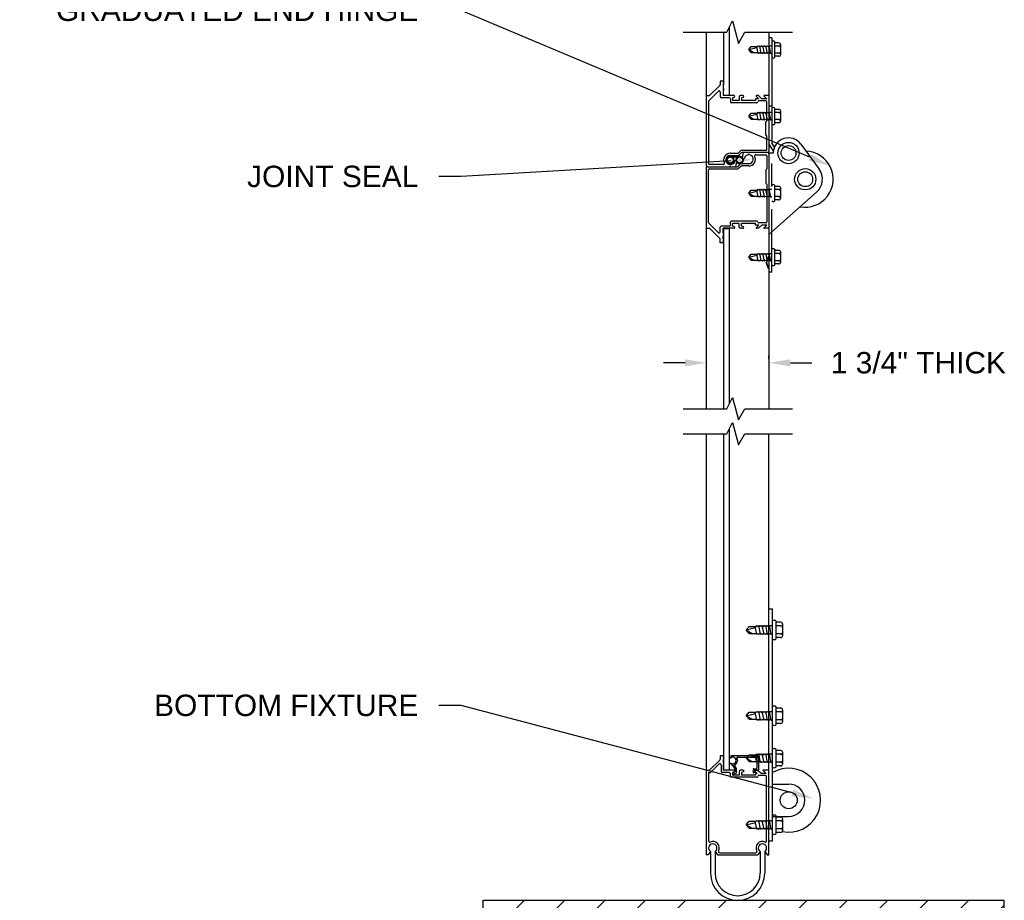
# Model space of a CAD drawing. Header units: inches. Extents: x 168.8 to 189.1, y 234.4 to 247.7.
# Tile 2 of 8: x 171.8 to 176.1, y 240.1 to 244. Entities that reach past the tile are written whole.
import ezdxf
from ezdxf import colors
from ezdxf.entities.mleader import LeaderData, LeaderLine
from ezdxf.math import Vec2, Vec3

# ---------------------------------------------------------------- set-up
doc = ezdxf.new("R2010")
doc.units = ezdxf.units.IN
doc.header["$LTSCALE"] = 0.25
doc.header["$MEASUREMENT"] = 0
doc.linetypes.add('HIDDEN3', pattern=[0.09375, 0.0625, -0.03125])
doc.layers.add('521s', color=7, linetype='Continuous')
doc.layers.add('ANNOTATIONS', color=1, linetype='Continuous')
doc.styles.add('ARIAL', font='arial.ttf', dxfattribs={"height": 0.09375})
doc.dimstyles.new('STANDARD$0', dxfattribs={"dimtxt": 0.09375, "dimasz": 0.09375, "dimexe": 0.03125, "dimexo": 0.046875, "dimgap": 0.09, "dimtad": 0, "dimtih": 1, "dimtoh": 1, "dimdec": 4, "dimzin": 0, "dimdsep": 46, "dimtxsty": 'ARIAL', "dimcen": 0.09, "dimadec": 0, "dimazin": 0, "dimtfac": 1, "dimtdec": 4, "dimtofl": 0, "dimtmove": 0, "dimatfit": 1, "dimfxl": 1, "dimtolj": 1, "dimtzin": 0, "dimarcsym": 0})

# ---------------------------------------------------------------- blocks, each defined once
blk = doc.blocks.new('*D3')
at = {"layer": 'ANNOTATIONS', "color": 0, "lineweight": -2, "transparency": 16777216}
for p, q in [((174.7898, 242.4276), (174.7898, 242.4902)), ((175.0634, 242.4761), (175.0634, 242.4902)), ((174.6961, 242.459), (174.6023, 242.459)), ((175.1571, 242.459), (175.2509, 242.459))]:
    blk.add_line(p, q, dxfattribs=at)
at = {"layer": 'ANNOTATIONS', "color": 0, "transparency": 16777216}
for points in [[(174.6961, 242.4746), (174.6961, 242.4433), (174.7898, 242.459)], [(175.1571, 242.4746), (175.1571, 242.4433), (175.0634, 242.459)]]:
    blk.add_solid(points, dxfattribs=at)
at = {"layer": 'defpoints', "color": 0, "transparency": 16777216}
for p in [(175.0634, 242.459), (175.0634, 242.4292), (174.7898, 242.3808)]:
    blk.add_point(p, dxfattribs=at)
at = {"layer": 'ANNOTATIONS', "color": 0, "transparency": 16777216, "insert": (175.7172, 242.459), "char_height": 0.09375, "attachment_point": 5, "style": 'ARIAL'}
blk.add_mtext('\\A1;1 3/4" THICK', dxfattribs=at)

msp = doc.modelspace()

# ---------------------------------------------------------------- hatches: boundary and pattern name
at = {"layer": '521s'}
h = msp.add_hatch(dxfattribs=at)
h.set_pattern_fill('ANSI31', color=256, style=0)
h.set_pattern_definition([(45, (-0.78898, 2.92187), (-0.08838835, 0.08838835), [])])
h.paths.add_polyline_path([(176.09328, 240.10592), (173.81131, 240.10592), (173.81131, 239.44104), (176.09328, 239.44104)])

# ---------------------------------------------------------------- linework, layer by layer
at = {"layer": '521s', "color": 7}
for p, q in [((174.87924, 243.9062), (174.90302, 243.95557)), ((174.90302, 243.95557), (174.92977, 243.85749)), ((174.68715, 243.9062), (174.87924, 243.9062)), ((174.78906, 243.9062), (174.78906, 243.32243)), ((174.8661, 243.68421), (174.8661, 243.9062)), ((174.88986, 243.62881), (174.88986, 243.92825)), ((174.92977, 243.85749), (174.9576, 243.9062)), ((174.9576, 243.9062), (175.16609, 243.9062)), ((175.0634, 243.9062), (175.0634, 243.38402)), ((175.07584, 243.88166), (175.0634, 243.88166)), ((175.07584, 243.88166), (175.07584, 243.42281)), ((175.08945, 243.79655), (175.08945, 243.86418)), ((175.10689, 243.85977), (175.08945, 243.85977)), ((174.9749, 243.83037), (174.98585, 243.8437)), ((174.9749, 243.83037), (175.01084, 243.83921)), ((174.98585, 243.81703), (174.9749, 243.83037)), ((174.9749, 243.83037), (174.99761, 243.81703)), ((174.98585, 243.8437), (175.01333, 243.8437)), ((174.98585, 243.81703), (175.01198, 243.81703)), ((175.01608, 243.81375), (175.00991, 243.8437)), ((175.01198, 243.81703), (175.01608, 243.81375)), ((175.01333, 243.8437), (175.01608, 243.84698)), ((175.01608, 243.84698), (175.02017, 243.8437)), ((175.01608, 243.81375), (175.01882, 243.81703)), ((175.01882, 243.81703), (175.02292, 243.81375)), ((175.02017, 243.8437), (175.02292, 243.84698)), ((175.02292, 243.84698), (175.02701, 243.8437)), ((175.02976, 243.81375), (175.02292, 243.84698)), ((175.02292, 243.81375), (175.02566, 243.81703)), ((175.02566, 243.81703), (175.02976, 243.81375)), ((175.02701, 243.8437), (175.02976, 243.84698)), ((175.02976, 243.84698), (175.03385, 243.8437)), ((175.02976, 243.81375), (175.0325, 243.81703)), ((175.0325, 243.81703), (175.03659, 243.81375)), ((175.03385, 243.8437), (175.03659, 243.84698)), ((175.04343, 243.81375), (175.03659, 243.84698)), ((175.03659, 243.84698), (175.04069, 243.8437)), ((175.03659, 243.81375), (175.03934, 243.81703)), ((175.03934, 243.81703), (175.04343, 243.81375)), ((175.04069, 243.8437), (175.04343, 243.84698)), ((175.04343, 243.84698), (175.04753, 243.8437)), ((175.04343, 243.81375), (175.04618, 243.81703)), ((175.04618, 243.81703), (175.05027, 243.81375)), ((175.04753, 243.8437), (175.05027, 243.84698)), ((175.05711, 243.81375), (175.05027, 243.84698)), ((175.05027, 243.84698), (175.05437, 243.8437)), ((175.05027, 243.81375), (175.05302, 243.81703)), ((175.05302, 243.81703), (175.05711, 243.81375)), ((175.05437, 243.8437), (175.05711, 243.84698)), ((175.05711, 243.84698), (175.06121, 243.8437)), ((175.05711, 243.81375), (175.05985, 243.81703)), ((175.05985, 243.81703), (175.06395, 243.81375)), ((175.06121, 243.8437), (175.06395, 243.84698)), ((175.06395, 243.84698), (175.07584, 243.84698)), ((175.07079, 243.81375), (175.06395, 243.84698)), ((175.06395, 243.81375), (175.06669, 243.81703)), ((175.06669, 243.81703), (175.07079, 243.81375)), ((175.10689, 243.84575), (175.08945, 243.84575)), ((175.10689, 243.81498), (175.08945, 243.81498)), ((175.1151, 243.80917), (175.1151, 243.85157)), ((175.07079, 243.81375), (175.07584, 243.81375)), ((175.10689, 243.80096), (175.08945, 243.80096)), ((174.863, 243.69228), (174.84972, 243.69228)), ((174.84972, 243.69228), (174.84972, 243.67687)), ((174.863, 243.69228), (174.863, 243.68594)), ((174.863, 243.68594), (174.86568, 243.6847)), ((174.79982, 243.60624), (174.84171, 243.64813)), ((174.8036, 243.62881), (174.84834, 243.67355)), ((174.84972, 243.64481), (174.84972, 243.62412)), ((174.863, 243.68204), (174.86568, 243.68328)), ((174.863, 243.68204), (174.86568, 243.68079)), ((174.863, 243.67813), (174.86568, 243.67937)), ((174.863, 243.67813), (174.86568, 243.67688)), ((174.863, 243.67422), (174.86568, 243.67547)), ((174.863, 243.67422), (174.863, 243.66156)), ((174.863, 243.66156), (174.86568, 243.66031)), ((174.863, 243.65765), (174.86568, 243.6589)), ((174.863, 243.65765), (174.86568, 243.65641)), ((174.863, 243.65374), (174.86568, 243.65499)), ((174.863, 243.65374), (174.86568, 243.6525)), ((174.863, 243.64984), (174.86568, 243.65108)), ((174.863, 243.64984), (174.863, 243.62881)), ((174.78906, 243.62881), (174.8036, 243.62881)), ((174.79844, 243.60292), (174.79844, 243.33181)), ((174.88958, 243.61943), (174.8544, 243.61943)), ((174.91047, 243.62881), (174.863, 243.62881)), ((174.89426, 243.61474), (174.89426, 243.60255)), ((174.91134, 243.62149), (174.90364, 243.61943)), ((174.90364, 243.61943), (174.90364, 243.60724)), ((174.93334, 243.60724), (174.90364, 243.60724)), ((174.9138, 243.62548), (174.9138, 243.62471)), ((174.93334, 243.62412), (174.93334, 243.60724)), ((174.94955, 243.62881), (174.93803, 243.62881)), ((174.95042, 243.62149), (174.94272, 243.61943)), ((174.94272, 243.61943), (174.94272, 243.60724)), ((175.00494, 243.60724), (174.94272, 243.60724)), ((174.95288, 243.62548), (174.95288, 243.62471)), ((175.019, 243.61474), (175.00494, 243.61474)), ((175.00494, 243.61474), (175.00494, 243.60724)), ((175.0076, 243.62614), (175.019, 243.61474)), ((175.01744, 243.62881), (175.00871, 243.62881)), ((175.01744, 243.62881), (175.03151, 243.61474)), ((175.04933, 243.60536), (175.01807, 243.60536)), ((175.05324, 243.61474), (175.03151, 243.61474)), ((175.04184, 243.62614), (175.05324, 243.61474)), ((175.0634, 243.62881), (175.04294, 243.62881)), ((175.05402, 243.51837), (175.05402, 243.60067)), ((175.01056, 243.59786), (174.89895, 243.59786)), ((175.01333, 243.55251), (175.01608, 243.55579)), ((175.01608, 243.55579), (175.02017, 243.55251)), ((175.02017, 243.55251), (175.02292, 243.55579)), ((175.02292, 243.55579), (175.02701, 243.55251)), ((175.02976, 243.52255), (175.02292, 243.55579)), ((175.02701, 243.55251), (175.02976, 243.55579)), ((175.02976, 243.55579), (175.03385, 243.55251)), ((175.03385, 243.55251), (175.03659, 243.55579)), ((175.04343, 243.52255), (175.03659, 243.55579)), ((175.03659, 243.55579), (175.04069, 243.55251)), ((175.04069, 243.55251), (175.04343, 243.55579)), ((175.04343, 243.55579), (175.04753, 243.55251)), ((175.04753, 243.55251), (175.05027, 243.55579)), ((175.05711, 243.52255), (175.05027, 243.55579)), ((175.05027, 243.55579), (175.05437, 243.55251)), ((175.05437, 243.55251), (175.05711, 243.55579)), ((175.05711, 243.55579), (175.06121, 243.55251)), ((175.06121, 243.55251), (175.06395, 243.55579)), ((175.07584, 243.58253), (175.0634, 243.58253)), ((175.06395, 243.55579), (175.07584, 243.55579)), ((175.07079, 243.52255), (175.06395, 243.55579)), ((175.08945, 243.50535), (175.08945, 243.57299)), ((175.10689, 243.56858), (175.08945, 243.56858)), ((175.1151, 243.51797), (175.1151, 243.56037)), ((174.9749, 243.53917), (174.98585, 243.55251)), ((174.9749, 243.53917), (175.01084, 243.54801)), ((174.98585, 243.52583), (174.9749, 243.53917)), ((174.9749, 243.53917), (174.99761, 243.52583)), ((174.98585, 243.55251), (175.01333, 243.55251)), ((174.98585, 243.52583), (175.01198, 243.52583)), ((175.01608, 243.52255), (175.00991, 243.55251)), ((175.01198, 243.52583), (175.01608, 243.52255)), ((175.01608, 243.52255), (175.01882, 243.52583)), ((175.01882, 243.52583), (175.02292, 243.52255)), ((175.02292, 243.52255), (175.02566, 243.52583)), ((175.02566, 243.52583), (175.02976, 243.52255)), ((175.02976, 243.52255), (175.0325, 243.52583)), ((175.0325, 243.52583), (175.03659, 243.52255)), ((175.03659, 243.52255), (175.03934, 243.52583)), ((175.03934, 243.52583), (175.04343, 243.52255)), ((175.04343, 243.52255), (175.04618, 243.52583)), ((175.04618, 243.52583), (175.05027, 243.52255)), ((175.04933, 243.51369), (175.05402, 243.51837)), ((175.04933, 243.45507), (175.04933, 243.51369)), ((175.05027, 243.52255), (175.05302, 243.52583)), ((175.05302, 243.52583), (175.05711, 243.52255)), ((175.06162, 243.52125), (175.05683, 243.52125)), ((175.05711, 243.52255), (175.05985, 243.52583)), ((175.05985, 243.52583), (175.06395, 243.52255)), ((175.06395, 243.52255), (175.06669, 243.52583)), ((175.06669, 243.52583), (175.07079, 243.52255)), ((175.07079, 243.52255), (175.07584, 243.52255)), ((175.10689, 243.55456), (175.08945, 243.55456)), ((175.10689, 243.52378), (175.08945, 243.52378)), ((175.10689, 243.50976), (175.08945, 243.50976)), ((175.04933, 243.45507), (175.05402, 243.45038)), ((175.05402, 243.3934), (175.05402, 243.45038)), ((174.92808, 243.37756), (174.93859, 243.38744)), ((175.04933, 243.38871), (174.9418, 243.38871)), ((175.08276, 243.38594), (175.0634, 243.41948)), ((175.08731, 243.40295), (175.07584, 243.42281)), ((175.20271, 243.4167), (175.28271, 243.30724)), ((174.89426, 243.37628), (174.92487, 243.37628)), ((174.89426, 243.36691), (174.92859, 243.36691)), ((174.89426, 243.36309), (174.93506, 243.36309)), ((174.90346, 243.36021), (174.92586, 243.36021)), ((174.92162, 243.34008), (174.91677, 243.31774)), ((174.9318, 243.36818), (174.94231, 243.37806)), ((175.05871, 243.37933), (174.94552, 243.37933)), ((174.94756, 243.357), (174.95241, 243.37933)), ((174.97258, 243.37933), (174.97492, 243.37699)), ((174.97492, 243.37699), (174.97727, 243.37933)), ((175.00535, 243.36995), (175.04933, 243.36995)), ((175.05402, 243.36526), (175.05402, 243.3086)), ((175.08221, 243.37736), (175.0634, 243.37736)), ((175.0634, 243.37464), (175.0634, 242.2578)), ((174.78906, 243.31306), (174.78906, 242.2578)), ((174.79375, 243.31774), (174.92367, 243.31774)), ((174.79844, 243.07384), (174.79844, 243.30368)), ((174.86383, 243.32712), (174.80313, 243.32712)), ((174.80313, 243.30837), (174.92739, 243.30837)), ((174.89426, 243.32009), (174.89192, 243.31774)), ((174.89661, 243.31774), (174.89426, 243.32009)), ((174.93739, 243.3289), (174.92688, 243.31902)), ((174.9411, 243.31952), (174.9306, 243.30964)), ((174.97492, 243.33017), (174.9406, 243.33017)), ((174.97492, 243.32079), (174.94432, 243.32079)), ((175.04933, 243.30391), (175.05402, 243.3086)), ((175.04933, 243.30391), (175.04933, 243.24529)), ((174.9749, 243.20195), (174.98585, 243.21528)), ((174.9749, 243.20195), (175.01084, 243.21079)), ((174.98585, 243.21528), (175.01333, 243.21528)), ((175.01608, 243.18533), (175.00991, 243.21528)), ((175.01333, 243.21528), (175.01608, 243.21857)), ((175.01608, 243.21857), (175.02017, 243.21528)), ((175.02017, 243.21528), (175.02292, 243.21857)), ((175.02292, 243.21857), (175.02701, 243.21528)), ((175.02976, 243.18533), (175.02292, 243.21857)), ((175.02701, 243.21528), (175.02976, 243.21857)), ((175.02976, 243.21857), (175.03385, 243.21528)), ((175.03385, 243.21528), (175.03659, 243.21857)), ((175.04343, 243.18533), (175.03659, 243.21857)), ((175.03659, 243.21857), (175.04069, 243.21528)), ((175.04069, 243.21528), (175.04343, 243.21857)), ((175.04343, 243.21857), (175.04753, 243.21528)), ((175.04753, 243.21528), (175.05027, 243.21857)), ((175.04933, 243.24529), (175.05402, 243.2406)), ((175.05711, 243.18533), (175.05027, 243.21857)), ((175.05027, 243.21857), (175.05437, 243.21528)), ((175.05402, 243.2406), (175.05402, 243.07608)), ((175.05437, 243.21528), (175.05711, 243.21857)), ((175.05711, 243.21857), (175.06121, 243.21528)), ((175.06121, 243.21528), (175.06395, 243.21857)), ((175.06395, 243.21857), (175.07584, 243.21857)), ((175.07079, 243.18533), (175.06395, 243.21857)), ((175.08945, 243.16813), (175.08945, 243.23576)), ((175.10689, 243.23136), (175.08945, 243.23136)), ((175.10689, 243.21734), (175.08945, 243.21734)), ((175.1151, 243.18075), (175.1151, 243.22315)), ((174.98585, 243.18861), (174.9749, 243.20195)), ((174.9749, 243.20195), (174.99761, 243.18861)), ((174.98585, 243.18861), (175.01198, 243.18861)), ((175.01198, 243.18861), (175.01608, 243.18533)), ((175.01608, 243.18533), (175.01882, 243.18861)), ((175.01882, 243.18861), (175.02292, 243.18533)), ((175.02292, 243.18533), (175.02566, 243.18861)), ((175.02566, 243.18861), (175.02976, 243.18533)), ((175.02976, 243.18533), (175.0325, 243.18861)), ((175.0325, 243.18861), (175.03659, 243.18533)), ((175.03659, 243.18533), (175.03934, 243.18861)), ((175.03934, 243.18861), (175.04343, 243.18533)), ((175.04343, 243.18533), (175.04618, 243.18861)), ((175.04618, 243.18861), (175.05027, 243.18533)), ((175.05027, 243.18533), (175.05302, 243.18861)), ((175.05302, 243.18861), (175.05711, 243.18533)), ((175.05711, 243.18533), (175.05985, 243.18861)), ((175.05985, 243.18861), (175.06395, 243.18533)), ((175.0634, 243.02049), (175.27204, 243.20662)), ((175.06395, 243.18533), (175.06669, 243.18861)), ((175.06669, 243.18861), (175.07079, 243.18533)), ((175.07079, 243.18533), (175.07584, 243.18533)), ((175.10689, 243.18656), (175.08945, 243.18656)), ((175.10689, 243.17254), (175.08945, 243.17254)), ((174.78906, 243.04795), (174.8036, 243.04795)), ((174.79982, 243.07052), (174.84171, 243.02863)), ((174.8036, 243.04795), (174.84834, 243.00321)), ((174.84972, 243.03194), (174.84972, 243.05263)), ((174.88958, 243.05732), (174.8544, 243.05732)), ((174.91047, 243.04795), (174.863, 243.04795)), ((174.863, 243.02692), (174.863, 243.04795)), ((174.86613, 242.2578), (174.86613, 243.04658)), ((174.86613, 243.04658), (174.88989, 243.04658)), ((174.88989, 242.27991), (174.88989, 243.04658)), ((174.89426, 243.06201), (174.89426, 243.07421)), ((175.01056, 243.0789), (174.89895, 243.0789)), ((174.90364, 243.05732), (174.90364, 243.06952)), ((174.93334, 243.06952), (174.90364, 243.06952)), ((174.91134, 243.05526), (174.90364, 243.05732)), ((174.9138, 243.05127), (174.9138, 243.05205)), ((174.93334, 243.05263), (174.93334, 243.06952)), ((174.94955, 243.04795), (174.93803, 243.04795)), ((174.94272, 243.05732), (174.94272, 243.06952)), ((175.00494, 243.06952), (174.94272, 243.06952)), ((174.95042, 243.05526), (174.94272, 243.05732)), ((174.95288, 243.05127), (174.95288, 243.05205)), ((175.00494, 243.06201), (175.00494, 243.06952)), ((175.019, 243.06201), (175.00494, 243.06201)), ((175.0076, 243.05061), (175.019, 243.06201)), ((175.01744, 243.04795), (175.00871, 243.04795)), ((175.01744, 243.04795), (175.03151, 243.06201)), ((175.04933, 243.07139), (175.01807, 243.07139)), ((175.05324, 243.06201), (175.03151, 243.06201)), ((175.04184, 243.05061), (175.05324, 243.06201)), ((175.0634, 243.04795), (175.04294, 243.04795)), ((174.84972, 242.98448), (174.84972, 242.99989)), ((174.863, 243.02692), (174.86568, 243.02568)), ((174.863, 243.02301), (174.86568, 243.02426)), ((174.863, 243.02301), (174.86568, 243.02177)), ((174.863, 243.0191), (174.86568, 243.02035)), ((174.863, 243.0191), (174.86568, 243.01786)), ((174.863, 243.0152), (174.86568, 243.01644)), ((174.863, 243.00254), (174.863, 243.0152)), ((174.863, 243.00254), (174.86568, 243.00129)), ((174.863, 242.99863), (174.86568, 242.99987)), ((174.863, 242.99863), (174.86568, 242.99738)), ((174.863, 242.99472), (174.86568, 242.99597)), ((175.07584, 242.85584), (175.07584, 243.03159)), ((174.863, 242.98448), (174.84972, 242.98448)), ((174.863, 242.99472), (174.86568, 242.99347)), ((174.863, 242.99081), (174.86568, 242.99206)), ((174.863, 242.98448), (174.863, 242.99081)), ((175.08945, 242.88781), (175.08945, 242.95544)), ((174.9749, 242.92163), (174.98585, 242.93496)), ((174.9749, 242.92163), (175.01084, 242.93047)), ((174.9749, 242.92163), (174.99761, 242.90829)), ((174.98585, 242.90829), (174.9749, 242.92163)), ((174.98585, 242.93496), (175.01333, 242.93496)), ((175.01608, 242.90501), (175.00991, 242.93496)), ((175.01333, 242.93496), (175.01608, 242.93825)), ((175.01608, 242.93825), (175.02017, 242.93496)), ((175.02017, 242.93496), (175.02292, 242.93825)), ((175.02976, 242.90501), (175.02292, 242.93825)), ((175.02292, 242.93825), (175.02701, 242.93496)), ((175.02701, 242.93496), (175.02976, 242.93825)), ((175.02976, 242.93825), (175.03385, 242.93496)), ((175.03385, 242.93496), (175.03659, 242.93825)), ((175.03659, 242.93825), (175.04069, 242.93496)), ((175.04343, 242.90501), (175.03659, 242.93825)), ((175.04069, 242.93496), (175.04343, 242.93825)), ((175.04343, 242.93825), (175.04753, 242.93496)), ((175.04753, 242.93496), (175.05027, 242.93825)), ((175.05027, 242.93825), (175.05437, 242.93496)), ((175.05711, 242.90501), (175.05027, 242.93825)), ((175.06116, 242.92442), (175.0519, 242.90363)), ((175.06278, 242.9237), (175.05353, 242.90291)), ((175.05437, 242.93496), (175.05711, 242.93825)), ((175.05711, 242.93825), (175.06121, 242.93496)), ((175.06121, 242.93496), (175.06395, 242.93825)), ((175.07079, 242.90501), (175.06395, 242.93825)), ((175.06395, 242.93825), (175.07584, 242.93825)), ((175.10689, 242.95103), (175.08945, 242.95103)), ((175.10689, 242.93701), (175.08945, 242.93701)), ((175.1151, 242.90043), (175.1151, 242.94283)), ((174.98585, 242.90829), (175.01198, 242.90829)), ((175.01198, 242.90829), (175.01608, 242.90501)), ((175.01608, 242.90501), (175.01882, 242.90829)), ((175.01882, 242.90829), (175.02292, 242.90501)), ((175.02292, 242.90501), (175.02566, 242.90829)), ((175.02566, 242.90829), (175.02976, 242.90501)), ((175.02976, 242.90501), (175.0325, 242.90829)), ((175.0325, 242.90829), (175.03659, 242.90501)), ((175.03659, 242.90501), (175.03934, 242.90829)), ((175.03934, 242.90829), (175.04343, 242.90501)), ((175.04343, 242.90501), (175.04618, 242.90829)), ((175.04618, 242.90829), (175.05027, 242.90501)), ((175.05027, 242.90501), (175.05302, 242.90829)), ((175.06116, 242.8726), (175.0519, 242.89339)), ((175.05302, 242.90829), (175.05711, 242.90501)), ((175.06278, 242.87333), (175.05353, 242.89412)), ((175.05711, 242.90501), (175.05985, 242.90829)), ((175.05985, 242.90829), (175.06395, 242.90501)), ((175.06395, 242.90501), (175.06669, 242.90829)), ((175.06669, 242.90829), (175.07079, 242.90501)), ((175.07079, 242.90501), (175.07584, 242.90501)), ((175.10689, 242.90624), (175.08945, 242.90624)), ((175.10689, 242.89222), (175.08945, 242.89222)), ((175.07584, 242.85584), (175.0634, 242.85584)), ((174.87924, 242.2578), (174.90302, 242.30717)), ((174.90302, 242.30717), (174.92977, 242.20909)), ((174.68715, 242.2578), (174.87924, 242.2578)), ((174.92977, 242.20909), (174.9576, 242.2578)), ((174.9576, 242.2578), (175.16609, 242.2578)), ((174.87924, 242.14838), (174.90302, 242.19775)), ((174.90302, 242.19775), (174.92977, 242.09967)), ((174.68715, 242.14838), (174.87924, 242.14838)), ((174.78906, 242.14838), (174.78906, 240.30435)), ((174.86613, 240.67544), (174.86613, 242.14838)), ((174.88989, 240.67544), (174.88989, 242.17049)), ((174.92977, 242.09967), (174.9576, 242.14838)), ((174.9576, 242.14838), (175.16609, 242.14838)), ((175.06328, 240.30435), (175.06328, 242.14838)), ((175.06328, 241.38248), (175.07891, 241.38248)), ((175.07891, 240.36685), (175.07891, 241.38248)), ((175.09446, 241.25095), (175.09446, 241.32822)), ((175.11438, 241.32318), (175.09446, 241.32318)), ((174.9636, 241.28958), (174.9761, 241.30482)), ((174.9636, 241.28958), (175.00465, 241.29969)), ((174.9761, 241.27435), (174.9636, 241.28958)), ((174.9636, 241.28958), (174.98953, 241.27435)), ((174.9761, 241.30482), (175.0075, 241.30482)), ((174.9761, 241.27435), (175.00596, 241.27435)), ((175.01063, 241.2706), (175.00359, 241.30482)), ((175.00596, 241.27435), (175.01063, 241.2706)), ((175.0075, 241.30482), (175.01063, 241.30857)), ((175.01063, 241.30857), (175.01531, 241.30482)), ((175.01063, 241.2706), (175.01377, 241.27435)), ((175.01377, 241.27435), (175.01845, 241.2706)), ((175.01531, 241.30482), (175.01845, 241.30857)), ((175.02626, 241.2706), (175.01845, 241.30857)), ((175.01845, 241.30857), (175.02312, 241.30482)), ((175.01845, 241.2706), (175.02158, 241.27435)), ((175.02158, 241.27435), (175.02626, 241.2706)), ((175.02312, 241.30482), (175.02626, 241.30857)), ((175.02626, 241.30857), (175.03094, 241.30482)), ((175.02626, 241.2706), (175.02939, 241.27435)), ((175.02939, 241.27435), (175.03407, 241.2706)), ((175.03094, 241.30482), (175.03407, 241.30857)), ((175.04188, 241.2706), (175.03407, 241.30857)), ((175.03407, 241.30857), (175.03875, 241.30482)), ((175.03407, 241.2706), (175.03721, 241.27435)), ((175.03721, 241.27435), (175.04188, 241.2706)), ((175.03875, 241.30482), (175.04188, 241.30857)), ((175.04188, 241.30857), (175.04656, 241.30482)), ((175.04188, 241.2706), (175.04502, 241.27435)), ((175.04502, 241.27435), (175.0497, 241.2706)), ((175.04656, 241.30482), (175.0497, 241.30857)), ((175.05751, 241.2706), (175.0497, 241.30857)), ((175.0497, 241.30857), (175.05437, 241.30482)), ((175.0497, 241.2706), (175.05283, 241.27435)), ((175.05283, 241.27435), (175.05751, 241.2706)), ((175.05437, 241.30482), (175.05751, 241.30857)), ((175.05751, 241.30857), (175.06219, 241.30482)), ((175.05751, 241.2706), (175.06064, 241.27435)), ((175.06064, 241.27435), (175.06532, 241.2706)), ((175.06219, 241.30482), (175.06532, 241.30857)), ((175.07313, 241.2706), (175.06532, 241.30857)), ((175.06532, 241.30857), (175.07891, 241.30857)), ((175.06532, 241.2706), (175.06846, 241.27435)), ((175.06846, 241.27435), (175.07313, 241.2706)), ((175.11438, 241.30716), (175.09446, 241.30716)), ((175.11438, 241.27201), (175.09446, 241.27201)), ((175.12375, 241.26537), (175.12375, 241.3138)), ((175.07313, 241.2706), (175.07891, 241.2706)), ((175.11438, 241.25599), (175.09446, 241.25599)), ((174.9636, 240.91412), (174.9761, 240.92935)), ((174.9761, 240.92935), (175.0075, 240.92935)), ((175.01063, 240.89513), (175.00359, 240.92935)), ((175.0075, 240.92935), (175.01063, 240.9331)), ((175.01063, 240.9331), (175.01531, 240.92935)), ((175.01531, 240.92935), (175.01845, 240.9331)), ((175.02626, 240.89513), (175.01845, 240.9331)), ((175.01845, 240.9331), (175.02312, 240.92935)), ((175.02312, 240.92935), (175.02626, 240.9331)), ((175.02626, 240.9331), (175.03094, 240.92935)), ((175.03094, 240.92935), (175.03407, 240.9331)), ((175.04188, 240.89513), (175.03407, 240.9331)), ((175.03407, 240.9331), (175.03875, 240.92935)), ((175.03875, 240.92935), (175.04188, 240.9331)), ((175.04188, 240.9331), (175.04656, 240.92935)), ((175.04656, 240.92935), (175.0497, 240.9331)), ((175.05751, 240.89513), (175.0497, 240.9331)), ((175.0497, 240.9331), (175.05437, 240.92935)), ((175.05437, 240.92935), (175.05751, 240.9331)), ((175.05751, 240.9331), (175.06219, 240.92935)), ((175.06219, 240.92935), (175.06532, 240.9331)), ((175.07313, 240.89513), (175.06532, 240.9331)), ((175.06532, 240.9331), (175.07891, 240.9331)), ((175.09446, 240.87549), (175.09446, 240.95275)), ((175.11438, 240.94771), (175.09446, 240.94771)), ((175.11438, 240.93169), (175.09446, 240.93169)), ((175.12375, 240.8899), (175.12375, 240.93833)), ((174.9636, 240.91412), (175.00465, 240.92422)), ((174.9636, 240.91412), (174.98953, 240.89888)), ((174.9761, 240.89888), (174.9636, 240.91412)), ((174.9761, 240.89888), (175.00596, 240.89888)), ((175.00596, 240.89888), (175.01063, 240.89513)), ((175.01063, 240.89513), (175.01377, 240.89888)), ((175.01377, 240.89888), (175.01845, 240.89513)), ((175.01845, 240.89513), (175.02158, 240.89888)), ((175.02158, 240.89888), (175.02626, 240.89513)), ((175.02626, 240.89513), (175.02939, 240.89888)), ((175.02939, 240.89888), (175.03407, 240.89513)), ((175.03407, 240.89513), (175.03721, 240.89888)), ((175.03721, 240.89888), (175.04188, 240.89513)), ((175.04188, 240.89513), (175.04502, 240.89888)), ((175.04502, 240.89888), (175.0497, 240.89513)), ((175.0497, 240.89513), (175.05283, 240.89888)), ((175.05283, 240.89888), (175.05751, 240.89513)), ((175.05751, 240.89513), (175.06064, 240.89888)), ((175.06064, 240.89888), (175.06532, 240.89513)), ((175.06532, 240.89513), (175.06846, 240.89888)), ((175.06846, 240.89888), (175.07313, 240.89513)), ((175.07313, 240.89513), (175.07891, 240.89513)), ((175.11438, 240.89654), (175.09446, 240.89654)), ((175.11438, 240.88052), (175.09446, 240.88052)), ((175.09446, 240.68955), (175.09446, 240.76681)), ((175.11438, 240.76177), (175.09446, 240.76177)), ((174.8036, 240.67544), (174.84832, 240.72017)), ((174.86297, 240.73888), (174.84969, 240.73888)), ((174.84969, 240.73888), (174.84969, 240.72348)), ((174.86297, 240.73888), (174.86297, 240.73255)), ((174.86297, 240.73255), (174.86564, 240.73131)), ((174.86297, 240.72865), (174.86564, 240.72989)), ((174.86297, 240.72865), (174.86564, 240.7274)), ((174.86297, 240.72474), (174.86564, 240.72599)), ((174.86297, 240.72474), (174.86564, 240.7235)), ((174.86297, 240.72083), (174.86564, 240.72208)), ((174.86297, 240.72083), (174.86297, 240.70818)), ((175.01703, 240.73891), (174.89688, 240.73891)), ((174.89688, 240.73891), (174.89688, 240.73304)), ((174.92564, 240.73266), (175.00766, 240.73266)), ((174.9636, 240.72818), (174.9761, 240.74341)), ((174.9636, 240.72818), (175.00465, 240.73828)), ((174.9761, 240.71294), (174.9636, 240.72818)), ((174.9636, 240.72818), (174.98953, 240.71294)), ((174.9761, 240.74341), (175.0075, 240.74341)), ((174.9761, 240.71294), (175.00596, 240.71294)), ((175.01063, 240.70919), (175.00359, 240.74341)), ((175.00596, 240.71294), (175.01063, 240.70919)), ((175.0075, 240.74341), (175.01063, 240.74716)), ((175.01063, 240.74716), (175.01531, 240.74341)), ((175.01063, 240.70919), (175.01377, 240.71294)), ((175.01078, 240.72953), (175.01078, 240.68485)), ((175.01377, 240.71294), (175.01845, 240.70919)), ((175.01531, 240.74341), (175.01845, 240.74716)), ((175.01703, 240.73891), (175.01703, 240.67703)), ((175.01845, 240.74716), (175.02312, 240.74341)), ((175.02626, 240.70919), (175.01845, 240.74716)), ((175.01845, 240.70919), (175.02158, 240.71294)), ((175.02158, 240.71294), (175.02626, 240.70919)), ((175.02312, 240.74341), (175.02626, 240.74716)), ((175.02626, 240.74716), (175.03094, 240.74341)), ((175.02626, 240.70919), (175.02939, 240.71294)), ((175.02939, 240.71294), (175.03407, 240.70919)), ((175.03094, 240.74341), (175.03407, 240.74716)), ((175.03407, 240.74716), (175.03875, 240.74341)), ((175.04188, 240.70919), (175.03407, 240.74716)), ((175.03407, 240.70919), (175.03721, 240.71294)), ((175.03721, 240.71294), (175.04188, 240.70919)), ((175.03875, 240.74341), (175.04188, 240.74716)), ((175.04188, 240.74716), (175.04656, 240.74341)), ((175.04188, 240.70919), (175.04502, 240.71294)), ((175.04502, 240.71294), (175.0497, 240.70919)), ((175.04656, 240.74341), (175.0497, 240.74716)), ((175.0497, 240.74716), (175.05437, 240.74341)), ((175.05751, 240.70919), (175.0497, 240.74716)), ((175.0497, 240.70919), (175.05283, 240.71294)), ((175.05283, 240.71294), (175.05751, 240.70919)), ((175.05437, 240.74341), (175.05751, 240.74716)), ((175.05751, 240.74716), (175.06219, 240.74341)), ((175.05751, 240.70919), (175.06064, 240.71294)), ((175.06064, 240.71294), (175.06532, 240.70919)), ((175.06219, 240.74341), (175.06532, 240.74716)), ((175.06532, 240.74716), (175.07891, 240.74716)), ((175.07313, 240.70919), (175.06532, 240.74716)), ((175.06532, 240.70919), (175.06846, 240.71294)), ((175.06846, 240.71294), (175.07313, 240.70919)), ((175.11438, 240.74576), (175.09446, 240.74576)), ((175.12375, 240.70396), (175.12375, 240.7524)), ((174.78906, 240.67544), (174.8036, 240.67544)), ((174.8078, 240.66529), (174.84559, 240.70308)), ((174.8536, 240.69976), (174.8536, 240.67076)), ((174.86297, 240.70818), (174.86564, 240.70693)), ((174.86297, 240.70427), (174.86564, 240.70552)), ((174.86297, 240.70427), (174.86564, 240.70303)), ((174.86297, 240.70037), (174.86564, 240.70161)), ((174.86297, 240.70037), (174.86564, 240.69912)), ((174.86297, 240.69646), (174.86564, 240.6977)), ((174.86297, 240.69646), (174.86297, 240.67544)), ((174.91042, 240.67544), (174.86297, 240.67544)), ((174.89733, 240.7018), (174.90311, 240.69603)), ((174.90311, 240.69603), (174.91375, 240.68083)), ((174.91196, 240.69429), (174.92, 240.6828)), ((174.91375, 240.68083), (174.91375, 240.66772)), ((174.92, 240.6828), (174.92, 240.66293)), ((174.93328, 240.67076), (174.93328, 240.65388)), ((174.94949, 240.67544), (174.93797, 240.67544)), ((174.95281, 240.67212), (174.95281, 240.67134)), ((174.99375, 240.6786), (174.99375, 240.66516)), ((174.9961, 240.66381), (175.00375, 240.66823)), ((174.99688, 240.68172), (175.00766, 240.68172)), ((175.0125, 240.67544), (174.99781, 240.67544)), ((174.99781, 240.67544), (175.01188, 240.66138)), ((175, 240.67391), (175, 240.67262)), ((175.00046, 240.67152), (175.00375, 240.66823)), ((175.00156, 240.67547), (175.01547, 240.67547)), ((175.0125, 240.67544), (175.03141, 240.66138)), ((175.06328, 240.67544), (175.03688, 240.67544)), ((175.03688, 240.67544), (175.05094, 240.66138)), ((175.07313, 240.70919), (175.07891, 240.70919)), ((175.11438, 240.7106), (175.09446, 240.7106)), ((175.11438, 240.69458), (175.09446, 240.69458)), ((174.79922, 240.66529), (174.79922, 240.36518)), ((174.79922, 240.66529), (174.8078, 240.66529)), ((174.88953, 240.66607), (174.85828, 240.66607)), ((174.89422, 240.66138), (174.89422, 240.64919)), ((175.01047, 240.64451), (174.89891, 240.64451)), ((174.91129, 240.66813), (174.9036, 240.66607)), ((174.9036, 240.66607), (174.9036, 240.65388)), ((174.93328, 240.65388), (174.9036, 240.65388)), ((174.90591, 240.66562), (174.91375, 240.66772)), ((174.90985, 240.66021), (174.92, 240.66293)), ((174.90985, 240.65735), (174.90985, 240.66021)), ((174.95035, 240.66813), (174.94266, 240.66607)), ((174.94266, 240.66607), (174.94266, 240.65388)), ((175.00485, 240.65388), (174.94266, 240.65388)), ((175.01188, 240.66138), (175.00485, 240.66138)), ((175.00485, 240.66138), (175.00485, 240.65388)), ((175.04844, 240.65201), (175.01797, 240.65201)), ((175.05094, 240.66138), (175.03141, 240.66138)), ((175.05313, 240.36518), (175.05313, 240.64732)), ((175.07891, 240.6149), (175.14961, 240.6149)), ((175.0075, 240.45201), (175.01063, 240.45576)), ((175.01063, 240.45576), (175.01531, 240.45201)), ((175.01531, 240.45201), (175.01845, 240.45576)), ((175.02626, 240.41779), (175.01845, 240.45576)), ((175.01845, 240.45576), (175.02312, 240.45201)), ((175.02312, 240.45201), (175.02626, 240.45576)), ((175.02626, 240.45576), (175.03094, 240.45201)), ((175.03094, 240.45201), (175.03407, 240.45576)), ((175.04188, 240.41779), (175.03407, 240.45576)), ((175.03407, 240.45576), (175.03875, 240.45201)), ((175.03875, 240.45201), (175.04188, 240.45576)), ((175.04188, 240.45576), (175.04656, 240.45201)), ((175.04656, 240.45201), (175.0497, 240.45576)), ((175.05751, 240.41779), (175.0497, 240.45576)), ((175.0497, 240.45576), (175.05437, 240.45201)), ((175.05437, 240.45201), (175.05751, 240.45576)), ((175.05751, 240.45576), (175.06219, 240.45201)), ((175.06219, 240.45201), (175.06532, 240.45576)), ((175.07313, 240.41779), (175.06532, 240.45576)), ((175.06532, 240.45576), (175.07891, 240.45576)), ((175.07891, 240.47349), (175.14961, 240.47349)), ((175.09446, 240.39814), (175.09446, 240.4754)), ((175.11438, 240.47037), (175.09446, 240.47037)), ((175.11438, 240.45435), (175.09446, 240.45435)), ((175.12375, 240.41255), (175.12375, 240.46099)), ((174.9636, 240.43677), (174.9761, 240.45201)), ((174.9636, 240.43677), (175.00465, 240.44687)), ((174.9636, 240.43677), (174.98953, 240.42154)), ((174.9761, 240.42154), (174.9636, 240.43677)), ((174.9761, 240.45201), (175.0075, 240.45201)), ((174.9761, 240.42154), (175.00596, 240.42154)), ((175.01063, 240.41779), (175.00359, 240.45201)), ((175.00596, 240.42154), (175.01063, 240.41779)), ((175.01063, 240.41779), (175.01377, 240.42154)), ((175.01377, 240.42154), (175.01845, 240.41779)), ((175.01845, 240.41779), (175.02158, 240.42154)), ((175.02158, 240.42154), (175.02626, 240.41779)), ((175.02626, 240.41779), (175.02939, 240.42154)), ((175.02939, 240.42154), (175.03407, 240.41779)), ((175.03407, 240.41779), (175.03721, 240.42154)), ((175.03721, 240.42154), (175.04188, 240.41779)), ((175.04188, 240.41779), (175.04502, 240.42154)), ((175.04502, 240.42154), (175.0497, 240.41779)), ((175.0497, 240.41779), (175.05283, 240.42154)), ((175.05283, 240.42154), (175.05751, 240.41779)), ((175.05751, 240.41779), (175.06064, 240.42154)), ((175.06064, 240.42154), (175.06532, 240.41779)), ((175.06532, 240.41779), (175.06846, 240.42154)), ((175.06846, 240.42154), (175.07313, 240.41779)), ((175.07313, 240.41779), (175.07891, 240.41779)), ((175.11438, 240.41919), (175.09446, 240.41919)), ((175.06328, 240.36685), (175.07891, 240.36685)), ((175.11438, 240.40318), (175.09446, 240.40318)), ((174.79655, 240.30435), (174.78906, 240.30435)), ((174.80735, 240.31977), (174.79655, 240.30435)), ((174.82766, 240.31977), (174.83846, 240.30435)), ((174.83846, 240.30435), (175.01389, 240.30435)), ((174.84663, 240.31451), (175.00572, 240.31451)), ((175.02469, 240.31977), (175.01389, 240.30435)), ((175.045, 240.31977), (175.0558, 240.30435)), ((175.0558, 240.30435), (175.06328, 240.30435))]:
    msp.add_line(p, q, dxfattribs=at)
at = {"layer": '521s', "color": 7, "linetype": 'HIDDEN3'}
msp.add_line((175.07584, 243.03159), (175.07584, 243.37736), dxfattribs=at)
at = {"layer": '521s'}
for p, q in [((175.06328, 240.36685), (175.07891, 240.36685)), ((174.79655, 240.30435), (174.78906, 240.30435)), ((174.80735, 240.31977), (174.79655, 240.30435)), ((174.80735, 240.31977), (174.80735, 240.22475)), ((174.82766, 240.31977), (174.83846, 240.30435)), ((174.82766, 240.31977), (174.82766, 240.22475)), ((174.83846, 240.30435), (175.01389, 240.30435)), ((174.84663, 240.31451), (175.00572, 240.31451)), ((175.02469, 240.31977), (175.01389, 240.30435)), ((175.02469, 240.31977), (175.02469, 240.22475)), ((175.045, 240.31977), (175.0558, 240.30435)), ((175.045, 240.31977), (175.045, 240.22475)), ((175.0558, 240.30435), (175.06328, 240.30435)), ((173.81131, 240.10592), (173.81131, 239.44104)), ((173.81612, 240.10592), (176.09328, 240.10592)), ((176.09328, 239.44104), (176.09328, 240.10592))]:
    msp.add_line(p, q, dxfattribs=at)
at = {"layer": '521s', "color": 7}
for centre, radius in [((175.14888, 243.37736), 0.04657), ((175.14888, 243.37736), 0.03248), ((174.89426, 243.34698), 0.01324), ((174.93506, 243.34698), 0.01324), ((175.22192, 243.26281), 0.04657), ((175.22192, 243.26281), 0.03248), ((175.14961, 240.54419), 0.03719)]:
    msp.add_circle(centre, radius, dxfattribs=at)
for centre, radius, start, end in [((175.08265, 243.85868), 0.00875, 38.93592, 141.06408), ((175.10689, 243.85157), 0.00821, 0, 90), ((175.10689, 243.85396), 0.00821, 270, 351.61446), ((175.10689, 243.83755), 0.00821, 0, 90), ((175.10689, 243.82319), 0.00821, 270, 0), ((175.10689, 243.80677), 0.00821, 8.38554, 90), ((175.08265, 243.80205), 0.00875, 218.93592, 321.06408), ((175.10689, 243.80917), 0.00821, 270, 0), ((174.86535, 243.68399), 0.000782, 294.96835, 65.03165), ((174.84503, 243.64481), 0.00469, 0, 135), ((174.84503, 243.67687), 0.00469, 315, 0), ((174.86535, 243.68008), 0.000782, 294.96835, 65.03165), ((174.86535, 243.67617), 0.000782, 294.96835, 65.03165), ((174.86535, 243.65961), 0.000782, 294.96835, 65.03165), ((174.86535, 243.6557), 0.000782, 294.96835, 65.03165), ((174.86535, 243.65179), 0.000782, 294.96835, 65.03165), ((174.80313, 243.60292), 0.00469, 135, 180), ((174.8544, 243.62412), 0.00469, 180, 270), ((174.88958, 243.61474), 0.00469, 0, 90), ((174.89895, 243.60255), 0.00469, 180, 270), ((174.91047, 243.62548), 0.00333, 360, 90), ((174.91047, 243.62471), 0.00333, 285, 0), ((174.93803, 243.62412), 0.00469, 90, 180), ((174.94955, 243.62548), 0.00333, 360, 90), ((174.94955, 243.62471), 0.00333, 285, 0), ((175.00871, 243.62725), 0.00156, 90, 225), ((175.01056, 243.60161), 0.00375, 270, 0), ((175.01807, 243.60161), 0.00375, 90, 180), ((175.04294, 243.62725), 0.00156, 90, 225), ((175.04933, 243.60067), 0.00469, 0, 90), ((175.08265, 243.56749), 0.00875, 38.93592, 141.06408), ((175.10689, 243.56037), 0.00821, 0, 90), ((175.10689, 243.56276), 0.00821, 270, 351.61446), ((175.10689, 243.54635), 0.00821, 0, 90), ((175.10689, 243.53199), 0.00821, 270, 0), ((175.10689, 243.51558), 0.00821, 8.38554, 90), ((175.10689, 243.51797), 0.00821, 270, 0), ((175.08265, 243.51085), 0.00875, 218.93592, 321.06408), ((175.14888, 243.37736), 0.06667, 36.15969, 180), ((174.9418, 243.38402), 0.00469, 90, 133.24301), ((175.04933, 243.3934), 0.00469, 270, 0), ((175.05871, 243.38402), 0.00469, 270, 0), ((175.22192, 243.26281), 0.12241, 259.69357, 88.20168), ((174.89426, 243.34698), 0.02931, 90, 206.48586), ((174.89426, 243.34698), 0.01993, 90, 345.07158), ((174.89426, 243.34698), 0.01612, 90, 55.20284), ((174.91757, 243.34095), 0.00415, 347.84899, 167.64865), ((174.93506, 243.34698), 0.01612, 124.79716, 187.70689), ((174.93506, 243.34698), 0.01612, 211.38639, 18.86585), ((174.92487, 243.38097), 0.00469, 270, 313.24301), ((174.92859, 243.3716), 0.00469, 270, 313.24301), ((174.93506, 243.34698), 0.01612, 38.97968, 90), ((174.94552, 243.37464), 0.00469, 90, 133.24301), ((174.95162, 243.35612), 0.00415, 167.84899, 347.64865), ((174.97492, 243.3501), 0.01993, 270, 165.07158), ((174.97492, 243.3501), 0.02931, 270, 26.48586), ((175.00535, 243.36526), 0.00469, 90, 206.48586), ((175.04933, 243.36526), 0.00469, 0, 90), ((175.05871, 243.37464), 0.00469, 0, 90), ((174.79375, 243.32243), 0.00469, 180, 270), ((174.79375, 243.31306), 0.00469, 90, 180), ((174.80313, 243.33181), 0.00469, 180, 270), ((174.80313, 243.30368), 0.00469, 90, 180), ((174.86383, 243.33181), 0.00469, 270, 26.48586), ((174.92367, 243.32243), 0.00469, 270, 313.24301), ((174.92739, 243.31306), 0.00469, 270, 313.24301), ((174.9406, 243.32548), 0.00469, 90, 133.24301), ((174.94432, 243.3161), 0.00469, 90, 133.24301), ((175.22192, 243.26281), 0.0753, 311.73556, 36.15969), ((175.08265, 243.23027), 0.00875, 38.93592, 141.06408), ((175.10689, 243.22315), 0.00821, 0, 90), ((175.10689, 243.22554), 0.00821, 270, 351.61446), ((175.10689, 243.20913), 0.00821, 0, 90), ((175.08265, 243.17363), 0.00875, 218.93592, 321.06408), ((175.10689, 243.19477), 0.00821, 270, 0), ((175.10689, 243.17836), 0.00821, 8.38554, 90), ((175.10689, 243.18075), 0.00821, 270, 0), ((174.80313, 243.07384), 0.00469, 180, 225), ((174.8544, 243.05263), 0.00469, 90, 180), ((174.88958, 243.06201), 0.00469, 270, 0), ((174.89895, 243.07421), 0.00469, 90, 180), ((174.91047, 243.05127), 0.00333, 270, 0), ((174.91047, 243.05205), 0.00333, 0, 75), ((174.93803, 243.05263), 0.00469, 180, 270), ((174.94955, 243.05127), 0.00333, 270, 0), ((174.94955, 243.05205), 0.00333, 0, 75), ((175.00871, 243.04951), 0.00156, 135, 270), ((175.01056, 243.07514), 0.00375, 0, 90), ((175.01807, 243.07514), 0.00375, 180, 270), ((175.04294, 243.04951), 0.00156, 135, 270), ((175.04933, 243.07608), 0.00469, 270, 0), ((174.84503, 243.03194), 0.00469, 225, 0), ((174.84503, 242.99989), 0.00469, 0, 45), ((174.86535, 243.02497), 0.000782, 294.96835, 65.03165), ((174.86535, 243.02106), 0.000782, 294.96835, 65.03165), ((174.86535, 243.01715), 0.000782, 294.96835, 65.03165), ((174.86535, 243.00058), 0.000782, 294.96835, 65.03165), ((174.86535, 242.99667), 0.000782, 294.96835, 65.03165), ((174.86535, 242.99277), 0.000782, 294.96835, 65.03165), ((175.08265, 242.94995), 0.00875, 38.93592, 141.06408), ((175.05629, 242.92659), 0.00533, 336.00105, 0), ((175.05629, 242.92659), 0.00711, 336.00105, 0), ((175.10689, 242.94283), 0.00821, 0, 90), ((175.10689, 242.94522), 0.00821, 270, 351.61446), ((175.10689, 242.92881), 0.00821, 0, 90), ((175.10689, 242.91445), 0.00821, 270, 0), ((175.0634, 242.89851), 0.01258, 156.00105, 203.99895), ((175.0634, 242.89851), 0.01081, 156.00105, 203.99895), ((175.05629, 242.87043), 0.00533, 0, 23.99895), ((175.05629, 242.87043), 0.00711, 0, 23.99895), ((175.08265, 242.89331), 0.00875, 218.93592, 321.06408), ((175.10689, 242.89803), 0.00821, 8.38554, 90), ((175.10689, 242.90043), 0.00821, 270, 0), ((175.08668, 241.32194), 0.00999, 38.93592, 141.06408), ((175.11438, 241.3138), 0.00938, 0, 90), ((175.11438, 241.31654), 0.00938, 270, 351.61446), ((175.11438, 241.29779), 0.00938, 0, 90), ((175.11438, 241.28138), 0.00938, 270, 0), ((175.11438, 241.26263), 0.00938, 8.38554, 90), ((175.08668, 241.25723), 0.00999, 218.93592, 321.06408), ((175.11438, 241.26537), 0.00938, 270, 0), ((175.08668, 240.94647), 0.00999, 38.93592, 141.06408), ((175.11438, 240.93833), 0.00938, 0, 90), ((175.11438, 240.94107), 0.00938, 270, 351.61446), ((175.11438, 240.92232), 0.00938, 0, 90), ((175.11438, 240.90591), 0.00938, 270, 0), ((175.11438, 240.88716), 0.00938, 8.38554, 90), ((175.11438, 240.8899), 0.00938, 270, 0), ((175.08668, 240.88177), 0.00999, 218.93592, 321.06408), ((175.08668, 240.76053), 0.00999, 38.93592, 141.06408), ((175.11438, 240.7524), 0.00938, 0, 90), ((174.845, 240.72348), 0.00469, 315, 0), ((174.86531, 240.7306), 0.000781, 294.96835, 65.03165), ((174.86531, 240.72669), 0.000781, 294.96835, 65.03165), ((174.86531, 240.72279), 0.000781, 294.96835, 65.03165), ((174.89447, 240.73807), 0.00793, 260.02118, 305.10749), ((174.89844, 240.73304), 0.00156, 180, 292.02431), ((174.90453, 240.71797), 0.01469, 247.90594, 112.02431), ((174.90453, 240.71797), 0.02094, 294.51471, 355.7232), ((174.92564, 240.72953), 0.00313, 90, 208.71934), ((174.90453, 240.71797), 0.02094, 4.2768, 28.71934), ((174.92547, 240.71797), 0.00156, 267.8616, 92.1384), ((175.00766, 240.73578), 0.00313, 270, 333.63276), ((175.01189, 240.73376), 0.00156, 293.86903, 156.13097), ((175.01391, 240.72953), 0.00313, 116.36724, 180), ((175.11438, 240.75513), 0.00938, 270, 351.61446), ((175.11438, 240.73638), 0.00938, 0, 90), ((175.11438, 240.71998), 0.00938, 270, 0), ((174.84891, 240.69976), 0.00469, 0, 135), ((174.85828, 240.67076), 0.00469, 180, 270), ((174.86531, 240.70623), 0.000781, 294.96835, 65.03165), ((174.86531, 240.70232), 0.000781, 294.96835, 65.03165), ((174.86531, 240.69841), 0.000781, 294.96835, 65.03165), ((174.89447, 240.69787), 0.00793, 54.89251, 99.97882), ((174.89844, 240.70291), 0.00156, 68.56694, 225), ((174.91042, 240.67212), 0.00333, 360, 90), ((174.91042, 240.67134), 0.00333, 285, 0), ((174.91452, 240.69608), 0.00313, 114.51471, 215), ((174.93797, 240.67076), 0.00469, 90, 180), ((174.94949, 240.67212), 0.00333, 360, 90), ((174.94949, 240.67134), 0.00333, 285, 0), ((174.99688, 240.6786), 0.00313, 90, 180), ((175.00156, 240.67391), 0.00156, 90, 180), ((175.00156, 240.67262), 0.00156, 180, 225), ((175.00766, 240.68485), 0.00313, 270, 0), ((175.01547, 240.67703), 0.00156, 270, 0), ((175.08668, 240.69583), 0.00999, 218.93592, 321.06408), ((175.14961, 240.54419), 0.13984, 258.61427, 120.3703), ((175.11438, 240.70123), 0.00938, 8.38554, 90), ((175.11438, 240.70396), 0.00938, 270, 0), ((174.88953, 240.66138), 0.00469, 0, 90), ((174.89891, 240.64919), 0.00469, 180, 270), ((174.90672, 240.6626), 0.00313, 105, 180), ((174.90672, 240.65735), 0.00313, 180, 0), ((174.99531, 240.66516), 0.00156, 180, 300), ((175.01047, 240.64826), 0.00375, 270, 0), ((175.01797, 240.64826), 0.00375, 90, 180), ((175.04844, 240.64732), 0.00469, 0, 90), ((175.14961, 240.54419), 0.0707, 270, 90), ((175.08668, 240.46912), 0.00999, 38.93592, 141.06408), ((175.11438, 240.46099), 0.00938, 0, 90), ((175.11438, 240.46373), 0.00938, 270, 351.61446), ((175.11438, 240.44498), 0.00938, 0, 90), ((175.11438, 240.42857), 0.00938, 270, 0), ((175.11438, 240.40982), 0.00938, 8.38554, 90), ((175.11438, 240.41255), 0.00938, 270, 0), ((175.08668, 240.40442), 0.00999, 218.93592, 321.06408), ((174.80391, 240.36518), 0.00469, 180, 294.22854), ((174.8175, 240.33498), 0.01828, 303.74899, 236.25101), ((174.8175, 240.33498), 0.02844, 331.54847, 114.22854), ((175.03485, 240.33498), 0.02844, 65.77146, 208.45153), ((175.03485, 240.33498), 0.01828, 303.74899, 236.25101), ((175.04844, 240.36518), 0.00469, 245.77146, 0), ((174.84663, 240.31919), 0.00469, 151.54847, 270), ((175.00572, 240.31919), 0.00469, 270, 28.45153)]:
    msp.add_arc(centre, radius, start, end, dxfattribs=at)
at = {"layer": '521s'}
for centre, radius, start, end in [((174.80391, 240.36518), 0.00469, 180, 294.22854), ((174.8175, 240.33498), 0.01828, 303.74899, 236.25101), ((174.8175, 240.33498), 0.02844, 331.54847, 114.22854), ((175.03485, 240.33498), 0.02844, 65.77146, 208.45153), ((175.03485, 240.33498), 0.01828, 303.74899, 236.25101), ((175.04844, 240.36518), 0.00469, 245.77146, 0), ((174.84663, 240.31919), 0.00469, 151.54847, 270), ((175.00572, 240.31919), 0.00469, 270, 28.45153), ((174.92617, 240.22475), 0.11883, 180, 0), ((174.92617, 240.22475), 0.09852, 180, 0)]:
    msp.add_arc(centre, radius, start, end, dxfattribs=at)
at = {"layer": '521s', "color": 7, "linetype": 'Continuous'}
msp.add_solid([(175.13343, 242.47063), (175.13343, 242.44729), (175.0634, 242.45896)], dxfattribs=at)

# ---------------------------------------------------------------- dimensions: what is measured, and where the dimension line sits
at = {"layer": 'ANNOTATIONS'}
dim = msp.add_linear_dim(base=(175.0634, 242.45896), p1=(174.78985, 242.38077), p2=(175.0634, 242.42921), text='1 3/4" THICK', dimstyle='STANDARD$0', dxfattribs=at)
dim.commit()
dim.dimension.update_dxf_attribs({"geometry": '*D3', "text_midpoint": (175.71718, 242.45896), "dimtype": 160})

# ---------------------------------------------------------------- leaders
ml = msp.add_multileader_mtext('Standard', dxfattribs=at)
ml.set_content('GRADUATED END HINGE', color=256, style='ARIAL')
ml.set_leader_properties()
ml.build(insert=Vec2(0, 0))
ml.multileader.update_dxf_attribs({"dogleg_length": 0.36, "arrow_head_size": 0.09375})
ctx = ml.context
ctx.base_point, ctx.char_height, ctx.arrow_head_size, ctx.landing_gap_size, ctx.plane_origin = Vec3(171.86652, 244.0018), 0.09375, 0.09375, 0.09, Vec3(171.79919, 243.56857)
ctx.text_align_type = 2
notes = []
notes.append((ctx, [(1, (1, 1, 0), (173.7168, 244.0018), (-1, 0), 0.09796, [(0, [(175.3288, 243.3225)], 0, [])])]))
ctx.mtext.insert, ctx.mtext.width, ctx.mtext.alignment, ctx.mtext.flow_direction = Vec3(173.52884, 244.04947), 1.7447527, 3, 5
ml = msp.add_multileader_mtext('Standard', dxfattribs=at)
ml.set_content('JOINT SEAL', color=256, style='ARIAL')
ml.set_leader_properties()
ml.build(insert=Vec2(0, 0))
ml.multileader.update_dxf_attribs({"dogleg_length": 0.36, "arrow_head_size": 0.09375})
ctx = ml.context
ctx.base_point, ctx.char_height, ctx.arrow_head_size, ctx.landing_gap_size, ctx.plane_origin = Vec3(172.69741, 243.27434), 0.09375, 0.09375, 0.09, Vec3(171.79919, 244.30663)
ctx.text_align_type = 2
notes.append((ctx, [(1, (1, 1, 0), (173.7168, 243.27434), (-1, 0), 0.09796, [(0, [(174.99062, 243.34913)], 0, [])])]))
ctx.mtext.insert, ctx.mtext.width, ctx.mtext.alignment, ctx.mtext.flow_direction = Vec3(173.52884, 243.32202), 1.7447527, 3, 5
ml = msp.add_multileader_mtext('Standard', dxfattribs=at)
ml.set_content('BOTTOM FIXTURE', color=256, style='ARIAL')
ml.set_leader_properties()
ml.build(insert=Vec2(0, 0))
ml.multileader.update_dxf_attribs({"dogleg_length": 0.36, "arrow_head_size": 0.09375})
ctx = ml.context
ctx.base_point, ctx.char_height, ctx.arrow_head_size, ctx.landing_gap_size, ctx.plane_origin = Vec3(172.29862, 240.95873), 0.09375, 0.09375, 0.09, Vec3(171.79919, 241.57301)
ctx.text_align_type = 2
notes.append((ctx, [(1, (1, 1, 0), (173.7168, 240.95873), (-1, 0), 0.09796, [(0, [(175.2557, 240.5525)], 0, [])])]))
ctx.mtext.insert, ctx.mtext.width, ctx.mtext.alignment, ctx.mtext.flow_direction = Vec3(173.52884, 241.0064), 1.7447527, 3, 5
for ctx, leaders in notes:
    for number, flags, end, landing, length, lines in leaders:
        leader = LeaderData()
        leader.index, (leader.has_last_leader_line, leader.has_dogleg_vector, leader.attachment_direction) = number, flags
        leader.last_leader_point, leader.dogleg_vector, leader.dogleg_length = Vec3(end), Vec3(landing), length
        for number, points, colour, breaks in lines:
            line = LeaderLine()
            line.index, line.vertices, line.color, line.breaks = number, Vec3.list(points), colors.encode_raw_color(colour), breaks
            leader.lines.append(line)
        ctx.leaders.append(leader)

doc.saveas('drawing.dxf')
